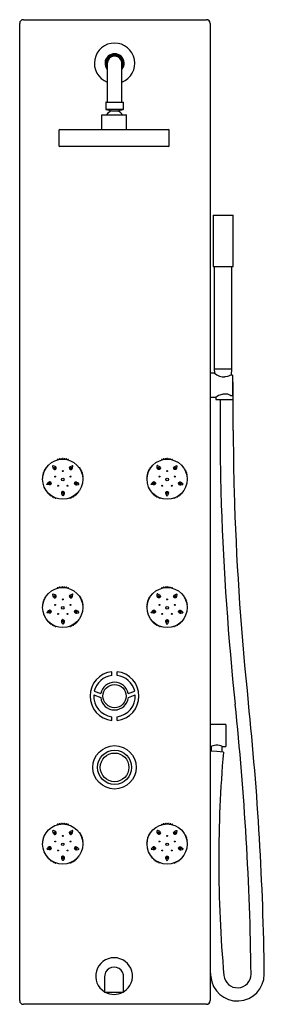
# Model space of a CAD drawing. Header units: millimetres. Extents: x -0.13 to 0.2, y 0 to 1.34.
import ezdxf

# ---------------------------------------------------------------- set-up
doc = ezdxf.new("R2010")
doc.units = ezdxf.units.MM
doc.header["$LTSCALE"] = 0.6
doc.layers.add('BLOCKS', color=3, linetype='Continuous')

msp = doc.modelspace()

# ---------------------------------------------------------------- linework, layer by layer
at = {"layer": 'BLOCKS'}
for p, q in [((-0.1245, 1.34), (0.1245, 1.34)), ((-0.1295, 0.005), (-0.1295, 1.335)), ((0.1295, 1.335), (0.1295, 0.005)), ((-0.0105, 1.2807), (-0.0105, 1.2277)), ((0.0095, 1.2277), (0.0095, 1.2807)), ((-0.0125, 1.2272), (-0.0125, 1.2181)), ((-0.012, 1.2277), (-0.0005, 1.2277)), ((-0.0005, 1.2277), (0.011, 1.2277)), ((0.0115, 1.2181), (0.0115, 1.2272)), ((-0.0181, 1.2099), (-0.0181, 1.1909)), ((-0.0176, 1.2104), (0.0154, 1.2104)), ((0.0111, 1.2176), (-0.0121, 1.2176)), ((-0.0121, 1.2176), (-0.0044, 1.2158)), ((-0.0044, 1.2158), (0.0034, 1.2158)), ((0.0034, 1.2158), (0.0111, 1.2176)), ((0.0159, 1.1909), (0.0159, 1.2099)), ((-0.0761, 1.1894), (-0.0761, 1.1684)), ((-0.0751, 1.1904), (0.0729, 1.1904)), ((0.0739, 1.1684), (0.0739, 1.1894)), ((-0.0011, 1.1674), (-0.0751, 1.1674)), ((0.0729, 1.1674), (-0.0011, 1.1674)), ((0.1336, 1.0739), (0.1336, 1.0039)), ((0.1336, 1.0739), (0.1606, 1.0739)), ((0.1606, 1.0039), (0.1606, 1.0739)), ((0.1336, 1.0039), (0.1606, 1.0039)), ((0.1351, 1.0039), (0.1351, 0.8649)), ((0.1591, 0.8649), (0.1591, 1.0039)), ((0.1354, 0.8588), (0.1295, 0.8588)), ((0.1351, 0.8649), (0.1471, 0.8649)), ((0.1351, 0.8649), (0.1354, 0.8588)), ((0.1471, 0.8649), (0.1591, 0.8649)), ((0.1586, 0.8563), (0.1591, 0.8649)), ((0.1576, 0.8563), (0.1576, 0.8563)), ((0.1598, 0.8563), (0.1576, 0.8563)), ((0.1598, 0.8563), (0.1576, 0.8563)), ((0.1598, 0.8563), (0.1598, 0.8563)), ((0.1599, 0.8562), (0.1599, 0.8288)), ((0.1599, 0.8466), (0.1609, 0.8466)), ((0.1609, 0.7807), (0.1609, 0.8466)), ((0.1295, 0.8262), (0.1371, 0.8262)), ((0.1371, 0.8262), (0.1372, 0.8229)), ((0.1372, 0.8229), (0.1471, 0.8229)), ((0.1429, 0.8229), (0.1429, 0.7807)), ((0.1471, 0.8229), (0.1515, 0.8229)), ((0.1515, 0.8229), (0.1609, 0.8229)), ((-0.0041, 0.4476), (-0.0041, 0.4526)), ((0.0029, 0.4476), (0.0029, 0.4526)), ((-0.0289, 0.4212), (-0.0193, 0.4175)), ((-0.0281, 0.4263), (-0.0191, 0.4228)), ((0.0181, 0.4228), (0.027, 0.4263)), ((0.0183, 0.4175), (0.0277, 0.4212)), ((-0.0041, 0.3864), (-0.0041, 0.3914)), ((0.0029, 0.3864), (0.0029, 0.3914)), ((0.1508, 0.3808), (0.1295, 0.3808)), ((0.1508, 0.3808), (0.151, 0.3806)), ((0.151, 0.3806), (0.151, 0.351)), ((0.1295, 0.3508), (0.131, 0.3508)), ((0.131, 0.3508), (0.131, 0.3445)), ((0.1459, 0.3508), (0.1508, 0.3508)), ((0.146, 0.3432), (0.146, 0.3508)), ((0.1508, 0.3508), (0.151, 0.351)), ((0.1385, 0.3439), (0.1296, 0.3447)), ((0.1475, 0.3431), (0.1385, 0.3439)), ((-0.0142, 0.0368), (-0.0142, 0.0164)), ((0.0118, 0.0164), (0.0118, 0.0368)), ((-0.0142, 0.0164), (0.0118, 0.0164)), ((0.1245, 0), (-0.1245, 0))]:
    msp.add_line(p, q, dxfattribs=at)
at = {"layer": 'BLOCKS', "flags": 128}
for points in [[(0.1576, 0.8563), (0.1561, 0.8556), (0.1546, 0.8549), (0.1529, 0.8544), (0.1501, 0.854), (0.1495, 0.854)], [(0.1598, 0.8563), (0.1599, 0.8563), (0.1599, 0.8563), (0.1599, 0.8563), (0.1599, 0.8563), (0.1599, 0.8563), (0.1599, 0.8563), (0.1599, 0.8562), (0.1599, 0.8562)], [(0.1448, 0.8299), (0.1475, 0.8308), (0.1503, 0.831), (0.1531, 0.8306), (0.1548, 0.83), (0.1563, 0.8293), (0.1576, 0.8287), (0.1598, 0.8287)], [(-0.0836, 0.7289), (-0.0841, 0.7301), (-0.0844, 0.7323), (-0.0843, 0.7329), (-0.0843, 0.733), (-0.0842, 0.7331), (-0.0842, 0.7331)], [(-0.0804, 0.7313), (-0.0814, 0.7321), (-0.0834, 0.733), (-0.084, 0.7331), (-0.0842, 0.7331), (-0.0842, 0.7331), (-0.0842, 0.7331)], [(-0.0826, 0.728), (-0.0832, 0.7283), (-0.0836, 0.7289)], [(-0.0826, 0.728), (-0.082, 0.7278), (-0.0812, 0.7279)], [(-0.0812, 0.7279), (-0.0811, 0.7279), (-0.0806, 0.7281), (-0.0803, 0.7284), (-0.0802, 0.7286)], [(-0.0802, 0.7286), (-0.0801, 0.7286), (-0.0799, 0.7293), (-0.0798, 0.7299), (-0.08, 0.7306), (-0.0804, 0.7313)], [(-0.0619, 0.73), (-0.0617, 0.7306), (-0.0613, 0.7313)], [(-0.0619, 0.73), (-0.0618, 0.7293), (-0.0616, 0.7286)], [(-0.0616, 0.7286), (-0.0615, 0.7285), (-0.0611, 0.7281), (-0.0607, 0.7279), (-0.0605, 0.7279)], [(-0.0613, 0.7313), (-0.0603, 0.7321), (-0.0583, 0.733), (-0.0577, 0.7331), (-0.0576, 0.7331), (-0.0575, 0.7331), (-0.0575, 0.7331)], [(-0.0605, 0.7279), (-0.0605, 0.7278), (-0.0597, 0.7278), (-0.0591, 0.728), (-0.0585, 0.7283), (-0.0581, 0.7289)], [(-0.0581, 0.7289), (-0.0576, 0.7301), (-0.0573, 0.7323), (-0.0574, 0.7329), (-0.0574, 0.733), (-0.0575, 0.7331), (-0.0575, 0.7331)], [(0.0581, 0.7289), (0.0576, 0.7301), (0.0573, 0.7323), (0.0574, 0.7329), (0.0574, 0.733), (0.0575, 0.7331), (0.0575, 0.7331)], [(0.0613, 0.7313), (0.0603, 0.7321), (0.0583, 0.733), (0.0577, 0.7331), (0.0576, 0.7331), (0.0575, 0.7331), (0.0575, 0.7331)], [(0.0605, 0.7279), (0.0605, 0.7278), (0.0597, 0.7278), (0.0591, 0.728), (0.0585, 0.7283), (0.0581, 0.7289)], [(0.0616, 0.7286), (0.0615, 0.7285), (0.0611, 0.7281), (0.0607, 0.7279), (0.0605, 0.7279)], [(0.0619, 0.73), (0.0617, 0.7306), (0.0613, 0.7313)], [(0.0619, 0.73), (0.0618, 0.7293), (0.0616, 0.7286)], [(0.0802, 0.7286), (0.0801, 0.7286), (0.0799, 0.7293), (0.0798, 0.7299), (0.08, 0.7306), (0.0804, 0.7313)], [(0.0812, 0.7279), (0.0811, 0.7279), (0.0806, 0.7281), (0.0803, 0.7284), (0.0802, 0.7286)], [(0.0804, 0.7313), (0.0814, 0.7321), (0.0834, 0.733), (0.084, 0.7331), (0.0842, 0.7331), (0.0842, 0.7331), (0.0842, 0.7331)], [(0.0826, 0.728), (0.082, 0.7278), (0.0812, 0.7279)], [(0.0826, 0.728), (0.0832, 0.7283), (0.0836, 0.7289)], [(0.0836, 0.7289), (0.0841, 0.7301), (0.0844, 0.7323), (0.0843, 0.7329), (0.0843, 0.733), (0.0842, 0.7331), (0.0842, 0.7331)], [(-0.0895, 0.7107), (-0.0906, 0.71), (-0.0922, 0.7084), (-0.0924, 0.7079), (-0.0925, 0.7078), (-0.0925, 0.7077), (-0.0925, 0.7077)], [(-0.0869, 0.7101), (-0.087, 0.7102), (-0.0876, 0.7107), (-0.0881, 0.7109), (-0.0888, 0.7109), (-0.0895, 0.7107)], [(-0.0535, 0.7109), (-0.0542, 0.7107), (-0.0547, 0.7102)], [(-0.0535, 0.7109), (-0.0529, 0.7109), (-0.0522, 0.7107)], [(-0.0522, 0.7107), (-0.0511, 0.71), (-0.0496, 0.7084), (-0.0493, 0.7079), (-0.0492, 0.7078), (-0.0492, 0.7077), (-0.0492, 0.7077)], [(0.0522, 0.7107), (0.0511, 0.71), (0.0496, 0.7084), (0.0493, 0.7079), (0.0492, 0.7078), (0.0492, 0.7077), (0.0492, 0.7077)], [(0.0535, 0.7109), (0.0529, 0.7109), (0.0522, 0.7107)], [(0.0535, 0.7109), (0.0542, 0.7107), (0.0547, 0.7102)], [(0.0869, 0.7101), (0.087, 0.7102), (0.0876, 0.7107), (0.0881, 0.7109), (0.0888, 0.7109), (0.0895, 0.7107)], [(0.0895, 0.7107), (0.0906, 0.71), (0.0922, 0.7084), (0.0924, 0.7079), (0.0925, 0.7078), (0.0925, 0.7077), (0.0925, 0.7077)], [(-0.0883, 0.707), (-0.0896, 0.7069), (-0.0918, 0.7073), (-0.0923, 0.7075), (-0.0924, 0.7076), (-0.0925, 0.7077), (-0.0925, 0.7077)], [(-0.0871, 0.7076), (-0.0876, 0.7072), (-0.0883, 0.707)], [(-0.0871, 0.7076), (-0.0868, 0.7082), (-0.0866, 0.7089)], [(-0.0866, 0.7089), (-0.0866, 0.7091), (-0.0866, 0.7096), (-0.0868, 0.71), (-0.0869, 0.7101)], [(-0.0715, 0.698), (-0.0715, 0.698), (-0.0722, 0.6976), (-0.0725, 0.6971), (-0.0728, 0.6964), (-0.0728, 0.6957)], [(-0.0702, 0.698), (-0.0704, 0.698), (-0.0708, 0.6981), (-0.0713, 0.6981), (-0.0715, 0.698)], [(-0.0691, 0.6971), (-0.0696, 0.6976), (-0.0702, 0.698)], [(-0.0691, 0.6971), (-0.0689, 0.6964), (-0.0689, 0.6957)], [(-0.0547, 0.7102), (-0.0549, 0.71), (-0.0551, 0.7096), (-0.0552, 0.7092), (-0.0552, 0.709)], [(-0.0552, 0.709), (-0.0552, 0.7089), (-0.055, 0.7082), (-0.0546, 0.7077), (-0.0541, 0.7072), (-0.0534, 0.707)], [(-0.0534, 0.707), (-0.0521, 0.7069), (-0.0499, 0.7073), (-0.0494, 0.7075), (-0.0493, 0.7076), (-0.0492, 0.7077), (-0.0492, 0.7077)], [(0.0534, 0.707), (0.0521, 0.7069), (0.0499, 0.7073), (0.0494, 0.7075), (0.0493, 0.7076), (0.0492, 0.7077), (0.0492, 0.7077)], [(0.0552, 0.709), (0.0552, 0.7089), (0.055, 0.7082), (0.0546, 0.7077), (0.0541, 0.7072), (0.0534, 0.707)], [(0.0547, 0.7102), (0.0549, 0.71), (0.0551, 0.7096), (0.0552, 0.7092), (0.0552, 0.709)], [(0.0691, 0.6971), (0.0689, 0.6964), (0.0689, 0.6957)], [(0.0691, 0.6971), (0.0696, 0.6976), (0.0702, 0.698)], [(0.0702, 0.698), (0.0704, 0.698), (0.0708, 0.6981), (0.0713, 0.6981), (0.0715, 0.698)], [(0.0715, 0.698), (0.0715, 0.698), (0.0722, 0.6976), (0.0725, 0.6971), (0.0728, 0.6964), (0.0728, 0.6957)], [(0.0866, 0.7089), (0.0866, 0.7091), (0.0866, 0.7096), (0.0868, 0.71), (0.0869, 0.7101)], [(0.0871, 0.7076), (0.0868, 0.7082), (0.0866, 0.7089)], [(0.0871, 0.7076), (0.0876, 0.7072), (0.0883, 0.707)], [(0.0883, 0.707), (0.0896, 0.7069), (0.0918, 0.7073), (0.0923, 0.7075), (0.0924, 0.7076), (0.0925, 0.7077), (0.0925, 0.7077)], [(-0.0728, 0.6957), (-0.0725, 0.6945), (-0.0714, 0.6925), (-0.071, 0.6921), (-0.0709, 0.692), (-0.0709, 0.692), (-0.0709, 0.692)], [(-0.0689, 0.6957), (-0.0692, 0.6945), (-0.0703, 0.6925), (-0.0707, 0.6921), (-0.0708, 0.692), (-0.0708, 0.692), (-0.0709, 0.692)], [(0.0689, 0.6957), (0.0692, 0.6945), (0.0703, 0.6925), (0.0707, 0.6921), (0.0708, 0.692), (0.0708, 0.692), (0.0709, 0.692)], [(0.0728, 0.6957), (0.0725, 0.6945), (0.0714, 0.6925), (0.071, 0.6921), (0.0709, 0.692), (0.0709, 0.692), (0.0709, 0.692)], [(-0.0836, 0.5543), (-0.0841, 0.5555), (-0.0844, 0.5577), (-0.0843, 0.5583), (-0.0843, 0.5584), (-0.0842, 0.5585), (-0.0842, 0.5585)], [(-0.0804, 0.5566), (-0.0814, 0.5574), (-0.0834, 0.5584), (-0.084, 0.5585), (-0.0842, 0.5585), (-0.0842, 0.5585), (-0.0842, 0.5585)], [(-0.0826, 0.5534), (-0.0832, 0.5537), (-0.0836, 0.5543)], [(-0.0826, 0.5534), (-0.082, 0.5532), (-0.0812, 0.5533)], [(-0.0812, 0.5533), (-0.0811, 0.5533), (-0.0806, 0.5535), (-0.0803, 0.5538), (-0.0802, 0.554)], [(-0.0802, 0.554), (-0.0801, 0.554), (-0.0799, 0.5547), (-0.0798, 0.5553), (-0.08, 0.556), (-0.0804, 0.5566)], [(-0.0619, 0.5554), (-0.0617, 0.556), (-0.0613, 0.5566)], [(-0.0619, 0.5554), (-0.0618, 0.5547), (-0.0616, 0.554)], [(-0.0616, 0.554), (-0.0615, 0.5539), (-0.0611, 0.5535), (-0.0607, 0.5533), (-0.0605, 0.5533)], [(-0.0613, 0.5566), (-0.0603, 0.5574), (-0.0583, 0.5584), (-0.0577, 0.5585), (-0.0576, 0.5585), (-0.0575, 0.5585), (-0.0575, 0.5585)], [(-0.0605, 0.5533), (-0.0605, 0.5532), (-0.0597, 0.5532), (-0.0591, 0.5534), (-0.0585, 0.5537), (-0.0581, 0.5543)], [(-0.0581, 0.5543), (-0.0576, 0.5555), (-0.0573, 0.5577), (-0.0574, 0.5583), (-0.0574, 0.5584), (-0.0575, 0.5585), (-0.0575, 0.5585)], [(0.0581, 0.5543), (0.0576, 0.5555), (0.0573, 0.5577), (0.0574, 0.5583), (0.0574, 0.5584), (0.0575, 0.5585), (0.0575, 0.5585)], [(0.0613, 0.5566), (0.0603, 0.5574), (0.0583, 0.5584), (0.0577, 0.5585), (0.0576, 0.5585), (0.0575, 0.5585), (0.0575, 0.5585)], [(0.0605, 0.5533), (0.0605, 0.5532), (0.0597, 0.5532), (0.0591, 0.5534), (0.0585, 0.5537), (0.0581, 0.5543)], [(0.0616, 0.554), (0.0615, 0.5539), (0.0611, 0.5535), (0.0607, 0.5533), (0.0605, 0.5533)], [(0.0619, 0.5554), (0.0617, 0.556), (0.0613, 0.5566)], [(0.0619, 0.5554), (0.0618, 0.5547), (0.0616, 0.554)], [(0.0802, 0.554), (0.0801, 0.554), (0.0799, 0.5547), (0.0798, 0.5553), (0.08, 0.556), (0.0804, 0.5566)], [(0.0812, 0.5533), (0.0811, 0.5533), (0.0806, 0.5535), (0.0803, 0.5538), (0.0802, 0.554)], [(0.0804, 0.5566), (0.0814, 0.5574), (0.0834, 0.5584), (0.084, 0.5585), (0.0842, 0.5585), (0.0842, 0.5585), (0.0842, 0.5585)], [(0.0826, 0.5534), (0.082, 0.5532), (0.0812, 0.5533)], [(0.0826, 0.5534), (0.0832, 0.5537), (0.0836, 0.5543)], [(0.0836, 0.5543), (0.0841, 0.5555), (0.0844, 0.5577), (0.0843, 0.5583), (0.0843, 0.5584), (0.0842, 0.5585), (0.0842, 0.5585)], [(-0.0895, 0.5361), (-0.0906, 0.5354), (-0.0922, 0.5338), (-0.0924, 0.5333), (-0.0925, 0.5332), (-0.0925, 0.5331), (-0.0925, 0.5331)], [(-0.0869, 0.5355), (-0.087, 0.5356), (-0.0876, 0.536), (-0.0881, 0.5363), (-0.0888, 0.5363), (-0.0895, 0.5361)], [(-0.0535, 0.5363), (-0.0542, 0.536), (-0.0547, 0.5356)], [(-0.0535, 0.5363), (-0.0529, 0.5363), (-0.0522, 0.5361)], [(-0.0522, 0.5361), (-0.0511, 0.5354), (-0.0496, 0.5338), (-0.0493, 0.5333), (-0.0492, 0.5332), (-0.0492, 0.5331), (-0.0492, 0.5331)], [(0.0522, 0.5361), (0.0511, 0.5354), (0.0496, 0.5338), (0.0493, 0.5333), (0.0492, 0.5332), (0.0492, 0.5331), (0.0492, 0.5331)], [(0.0535, 0.5363), (0.0529, 0.5363), (0.0522, 0.5361)], [(0.0535, 0.5363), (0.0542, 0.536), (0.0547, 0.5356)], [(0.0869, 0.5355), (0.087, 0.5356), (0.0876, 0.536), (0.0881, 0.5363), (0.0888, 0.5363), (0.0895, 0.5361)], [(0.0895, 0.5361), (0.0906, 0.5354), (0.0922, 0.5338), (0.0924, 0.5333), (0.0925, 0.5332), (0.0925, 0.5331), (0.0925, 0.5331)], [(-0.0883, 0.5323), (-0.0896, 0.5323), (-0.0918, 0.5327), (-0.0923, 0.5329), (-0.0924, 0.533), (-0.0925, 0.5331), (-0.0925, 0.5331)], [(-0.0871, 0.533), (-0.0876, 0.5326), (-0.0883, 0.5323)], [(-0.0871, 0.533), (-0.0868, 0.5336), (-0.0866, 0.5343)], [(-0.0866, 0.5343), (-0.0866, 0.5345), (-0.0866, 0.535), (-0.0868, 0.5354), (-0.0869, 0.5355)], [(-0.0715, 0.5234), (-0.0715, 0.5234), (-0.0722, 0.523), (-0.0725, 0.5225), (-0.0728, 0.5218), (-0.0728, 0.5211)], [(-0.0702, 0.5234), (-0.0704, 0.5234), (-0.0708, 0.5235), (-0.0713, 0.5235), (-0.0715, 0.5234)], [(-0.0691, 0.5225), (-0.0696, 0.523), (-0.0702, 0.5234)], [(-0.0547, 0.5356), (-0.0549, 0.5354), (-0.0551, 0.535), (-0.0552, 0.5346), (-0.0552, 0.5344)], [(-0.0552, 0.5344), (-0.0552, 0.5343), (-0.055, 0.5336), (-0.0546, 0.5331), (-0.0541, 0.5326), (-0.0534, 0.5323)], [(-0.0534, 0.5323), (-0.0521, 0.5323), (-0.0499, 0.5327), (-0.0494, 0.5329), (-0.0493, 0.533), (-0.0492, 0.5331), (-0.0492, 0.5331)], [(0.0534, 0.5323), (0.0521, 0.5323), (0.0499, 0.5327), (0.0494, 0.5329), (0.0493, 0.533), (0.0492, 0.5331), (0.0492, 0.5331)], [(0.0552, 0.5344), (0.0552, 0.5343), (0.055, 0.5336), (0.0546, 0.5331), (0.0541, 0.5326), (0.0534, 0.5323)], [(0.0547, 0.5356), (0.0549, 0.5354), (0.0551, 0.535), (0.0552, 0.5346), (0.0552, 0.5344)], [(0.0691, 0.5225), (0.0696, 0.523), (0.0702, 0.5234)], [(0.0702, 0.5234), (0.0704, 0.5234), (0.0708, 0.5235), (0.0713, 0.5235), (0.0715, 0.5234)], [(0.0715, 0.5234), (0.0715, 0.5234), (0.0722, 0.523), (0.0725, 0.5225), (0.0728, 0.5218), (0.0728, 0.5211)], [(0.0866, 0.5343), (0.0866, 0.5345), (0.0866, 0.535), (0.0868, 0.5354), (0.0869, 0.5355)], [(0.0871, 0.533), (0.0868, 0.5336), (0.0866, 0.5343)], [(0.0871, 0.533), (0.0876, 0.5326), (0.0883, 0.5323)], [(0.0883, 0.5323), (0.0896, 0.5323), (0.0918, 0.5327), (0.0923, 0.5329), (0.0924, 0.533), (0.0925, 0.5331), (0.0925, 0.5331)], [(-0.0728, 0.5211), (-0.0725, 0.5199), (-0.0714, 0.5179), (-0.071, 0.5175), (-0.0709, 0.5174), (-0.0709, 0.5174), (-0.0709, 0.5174)], [(-0.0689, 0.5211), (-0.0692, 0.5199), (-0.0703, 0.5179), (-0.0707, 0.5175), (-0.0708, 0.5174), (-0.0708, 0.5174), (-0.0709, 0.5174)], [(-0.0691, 0.5225), (-0.0689, 0.5218), (-0.0689, 0.5211)], [(0.0691, 0.5225), (0.0689, 0.5218), (0.0689, 0.5211)], [(0.0689, 0.5211), (0.0692, 0.5199), (0.0703, 0.5179), (0.0707, 0.5175), (0.0708, 0.5174), (0.0708, 0.5174), (0.0709, 0.5174)], [(0.0728, 0.5211), (0.0725, 0.5199), (0.0714, 0.5179), (0.071, 0.5175), (0.0709, 0.5174), (0.0709, 0.5174), (0.0709, 0.5174)], [(0.1459, 0.3508), (0.146, 0.3508), (0.1454, 0.3511), (0.1442, 0.3516), (0.1423, 0.3522), (0.1398, 0.3527), (0.1374, 0.3527), (0.1353, 0.3524), (0.1334, 0.3518), (0.1319, 0.3512), (0.1311, 0.3508), (0.131, 0.3508)], [(-0.0836, 0.2324), (-0.0841, 0.2336), (-0.0844, 0.2358), (-0.0843, 0.2364), (-0.0843, 0.2365), (-0.0842, 0.2365), (-0.0842, 0.2366)], [(-0.0804, 0.2347), (-0.0814, 0.2355), (-0.0834, 0.2365), (-0.084, 0.2366), (-0.0842, 0.2366), (-0.0842, 0.2366), (-0.0842, 0.2366)], [(-0.0826, 0.2314), (-0.0832, 0.2318), (-0.0836, 0.2324)], [(-0.0826, 0.2314), (-0.082, 0.2313), (-0.0812, 0.2313)], [(-0.0812, 0.2313), (-0.0811, 0.2314), (-0.0806, 0.2316), (-0.0803, 0.2319), (-0.0802, 0.232)], [(-0.0802, 0.232), (-0.0801, 0.2321), (-0.0799, 0.2328), (-0.0798, 0.2334), (-0.08, 0.2341), (-0.0804, 0.2347)], [(-0.0619, 0.2335), (-0.0617, 0.2341), (-0.0613, 0.2347)], [(-0.0619, 0.2335), (-0.0618, 0.2328), (-0.0616, 0.2321)], [(-0.0616, 0.2321), (-0.0615, 0.2319), (-0.0611, 0.2316), (-0.0607, 0.2314), (-0.0605, 0.2313)], [(-0.0613, 0.2347), (-0.0603, 0.2355), (-0.0583, 0.2365), (-0.0577, 0.2366), (-0.0576, 0.2366), (-0.0575, 0.2366), (-0.0575, 0.2366)], [(-0.0605, 0.2313), (-0.0605, 0.2313), (-0.0597, 0.2313), (-0.0591, 0.2314), (-0.0585, 0.2318), (-0.0581, 0.2324)], [(-0.0581, 0.2324), (-0.0576, 0.2336), (-0.0573, 0.2358), (-0.0574, 0.2364), (-0.0574, 0.2365), (-0.0575, 0.2365), (-0.0575, 0.2366)], [(0.0581, 0.2324), (0.0576, 0.2336), (0.0573, 0.2358), (0.0574, 0.2364), (0.0574, 0.2365), (0.0575, 0.2365), (0.0575, 0.2366)], [(0.0613, 0.2347), (0.0603, 0.2355), (0.0583, 0.2365), (0.0577, 0.2366), (0.0576, 0.2366), (0.0575, 0.2366), (0.0575, 0.2366)], [(0.0605, 0.2313), (0.0605, 0.2313), (0.0597, 0.2313), (0.0591, 0.2314), (0.0585, 0.2318), (0.0581, 0.2324)], [(0.0616, 0.2321), (0.0615, 0.2319), (0.0611, 0.2316), (0.0607, 0.2314), (0.0605, 0.2313)], [(0.0619, 0.2335), (0.0617, 0.2341), (0.0613, 0.2347)], [(0.0619, 0.2335), (0.0618, 0.2328), (0.0616, 0.2321)], [(0.0802, 0.232), (0.0801, 0.2321), (0.0799, 0.2328), (0.0798, 0.2334), (0.08, 0.2341), (0.0804, 0.2347)], [(0.0812, 0.2313), (0.0811, 0.2314), (0.0806, 0.2316), (0.0803, 0.2319), (0.0802, 0.232)], [(0.0804, 0.2347), (0.0814, 0.2355), (0.0834, 0.2365), (0.084, 0.2366), (0.0842, 0.2366), (0.0842, 0.2366), (0.0842, 0.2366)], [(0.0826, 0.2314), (0.082, 0.2313), (0.0812, 0.2313)], [(0.0826, 0.2314), (0.0832, 0.2318), (0.0836, 0.2324)], [(0.0836, 0.2324), (0.0841, 0.2336), (0.0844, 0.2358), (0.0843, 0.2364), (0.0843, 0.2365), (0.0842, 0.2365), (0.0842, 0.2366)], [(-0.0895, 0.2142), (-0.0906, 0.2135), (-0.0922, 0.2119), (-0.0924, 0.2113), (-0.0925, 0.2112), (-0.0925, 0.2112), (-0.0925, 0.2111)], [(-0.0883, 0.2104), (-0.0896, 0.2103), (-0.0918, 0.2108), (-0.0923, 0.211), (-0.0924, 0.2111), (-0.0925, 0.2111), (-0.0925, 0.2111)], [(-0.0869, 0.2136), (-0.087, 0.2136), (-0.0876, 0.2141), (-0.0881, 0.2143), (-0.0888, 0.2144), (-0.0895, 0.2142)], [(-0.0871, 0.2111), (-0.0876, 0.2107), (-0.0883, 0.2104)], [(-0.0871, 0.2111), (-0.0868, 0.2116), (-0.0866, 0.2124)], [(-0.0866, 0.2124), (-0.0866, 0.2125), (-0.0866, 0.213), (-0.0868, 0.2134), (-0.0869, 0.2136)], [(-0.0715, 0.2015), (-0.0715, 0.2014), (-0.0722, 0.201), (-0.0725, 0.2006), (-0.0728, 0.1999), (-0.0728, 0.1992)], [(-0.0702, 0.2014), (-0.0704, 0.2015), (-0.0708, 0.2016), (-0.0713, 0.2015), (-0.0715, 0.2015)], [(-0.0691, 0.2005), (-0.0696, 0.201), (-0.0702, 0.2014)], [(-0.0547, 0.2136), (-0.0549, 0.2135), (-0.0551, 0.2131), (-0.0552, 0.2126), (-0.0552, 0.2124)], [(-0.0552, 0.2124), (-0.0552, 0.2124), (-0.055, 0.2116), (-0.0546, 0.2111), (-0.0541, 0.2107), (-0.0534, 0.2104)], [(-0.0535, 0.2143), (-0.0542, 0.2141), (-0.0547, 0.2136)], [(-0.0535, 0.2143), (-0.0529, 0.2144), (-0.0522, 0.2142)], [(-0.0534, 0.2104), (-0.0521, 0.2103), (-0.0499, 0.2108), (-0.0494, 0.211), (-0.0493, 0.2111), (-0.0492, 0.2111), (-0.0492, 0.2111)], [(-0.0522, 0.2142), (-0.0511, 0.2135), (-0.0496, 0.2119), (-0.0493, 0.2113), (-0.0492, 0.2112), (-0.0492, 0.2112), (-0.0492, 0.2111)], [(0.0522, 0.2142), (0.0511, 0.2135), (0.0496, 0.2119), (0.0493, 0.2113), (0.0492, 0.2112), (0.0492, 0.2112), (0.0492, 0.2111)], [(0.0534, 0.2104), (0.0521, 0.2103), (0.0499, 0.2108), (0.0494, 0.211), (0.0493, 0.2111), (0.0492, 0.2111), (0.0492, 0.2111)], [(0.0535, 0.2143), (0.0529, 0.2144), (0.0522, 0.2142)], [(0.0552, 0.2124), (0.0552, 0.2124), (0.055, 0.2116), (0.0546, 0.2111), (0.0541, 0.2107), (0.0534, 0.2104)], [(0.0535, 0.2143), (0.0542, 0.2141), (0.0547, 0.2136)], [(0.0547, 0.2136), (0.0549, 0.2135), (0.0551, 0.2131), (0.0552, 0.2126), (0.0552, 0.2124)], [(0.0691, 0.2005), (0.0696, 0.201), (0.0702, 0.2014)], [(0.0702, 0.2014), (0.0704, 0.2015), (0.0708, 0.2016), (0.0713, 0.2015), (0.0715, 0.2015)], [(0.0715, 0.2015), (0.0715, 0.2014), (0.0722, 0.201), (0.0725, 0.2006), (0.0728, 0.1999), (0.0728, 0.1992)], [(0.0866, 0.2124), (0.0866, 0.2125), (0.0866, 0.213), (0.0868, 0.2134), (0.0869, 0.2136)], [(0.0871, 0.2111), (0.0868, 0.2116), (0.0866, 0.2124)], [(0.0869, 0.2136), (0.087, 0.2136), (0.0876, 0.2141), (0.0881, 0.2143), (0.0888, 0.2144), (0.0895, 0.2142)], [(0.0871, 0.2111), (0.0876, 0.2107), (0.0883, 0.2104)], [(0.0883, 0.2104), (0.0896, 0.2103), (0.0918, 0.2108), (0.0923, 0.211), (0.0924, 0.2111), (0.0925, 0.2111), (0.0925, 0.2111)], [(0.0895, 0.2142), (0.0906, 0.2135), (0.0922, 0.2119), (0.0924, 0.2113), (0.0925, 0.2112), (0.0925, 0.2112), (0.0925, 0.2111)], [(-0.0728, 0.1992), (-0.0725, 0.1979), (-0.0714, 0.196), (-0.071, 0.1955), (-0.0709, 0.1955), (-0.0709, 0.1954), (-0.0709, 0.1954)], [(-0.0689, 0.1992), (-0.0692, 0.1979), (-0.0703, 0.196), (-0.0707, 0.1955), (-0.0708, 0.1955), (-0.0708, 0.1954), (-0.0709, 0.1954)], [(-0.0691, 0.2005), (-0.0689, 0.1999), (-0.0689, 0.1992)], [(0.0691, 0.2005), (0.0689, 0.1999), (0.0689, 0.1992)], [(0.0689, 0.1992), (0.0692, 0.1979), (0.0703, 0.196), (0.0707, 0.1955), (0.0708, 0.1955), (0.0708, 0.1954), (0.0709, 0.1954)], [(0.0728, 0.1992), (0.0725, 0.1979), (0.0714, 0.196), (0.071, 0.1955), (0.0709, 0.1955), (0.0709, 0.1954), (0.0709, 0.1954)]]:
    msp.add_lwpolyline(points, dxfattribs=at)
at = {"layer": 'BLOCKS'}
for centre, radius in [((-0.071, 0.7146), 0.0273), ((0.071, 0.7146), 0.0273), ((-0.0817, 0.7296), 0.00148), ((-0.0816, 0.7295), 0.00105), ((-0.0816, 0.7295), 0.000497), ((-0.0709, 0.7257), 0.000647), ((-0.06, 0.7296), 0.00148), ((-0.0601, 0.7295), 0.00105), ((-0.0601, 0.7295), 0.000497), ((0.06, 0.7296), 0.00148), ((0.0601, 0.7295), 0.00105), ((0.0601, 0.7295), 0.000497), ((0.0709, 0.7257), 0.000647), ((0.0817, 0.7296), 0.00148), ((0.0816, 0.7295), 0.00105), ((0.0816, 0.7295), 0.000497), ((-0.0884, 0.709), 0.00148), ((-0.0813, 0.7181), 0.000647), ((-0.071, 0.7143), 0.00175), ((-0.0604, 0.7181), 0.000647), ((-0.0533, 0.709), 0.00148), ((0.0533, 0.709), 0.00148), ((0.0604, 0.7181), 0.000647), ((0.071, 0.7143), 0.00175), ((0.0813, 0.7181), 0.000647), ((0.0884, 0.709), 0.00148), ((-0.0882, 0.7091), 0.00105), ((-0.0882, 0.7091), 0.000497), ((-0.0773, 0.7058), 0.000647), ((-0.0708, 0.6963), 0.00148), ((-0.0709, 0.6965), 0.00105), ((-0.0709, 0.6965), 0.000497), ((-0.0644, 0.7058), 0.000647), ((-0.0535, 0.7091), 0.00105), ((-0.0535, 0.7091), 0.000497), ((0.0535, 0.7091), 0.00105), ((0.0535, 0.7091), 0.000497), ((0.0644, 0.7058), 0.000647), ((0.0708, 0.6963), 0.00148), ((0.0709, 0.6965), 0.00105), ((0.0709, 0.6965), 0.000497), ((0.0773, 0.7058), 0.000647), ((0.0882, 0.7091), 0.00105), ((0.0882, 0.7091), 0.000497), ((-0.071, 0.54), 0.0273), ((0.071, 0.54), 0.0273), ((-0.0817, 0.555), 0.00148), ((-0.0816, 0.5549), 0.00105), ((-0.0816, 0.5549), 0.000497), ((-0.0709, 0.5511), 0.000647), ((-0.06, 0.555), 0.00148), ((-0.0601, 0.5549), 0.00105), ((-0.0601, 0.5549), 0.000497), ((0.06, 0.555), 0.00148), ((0.0601, 0.5549), 0.00105), ((0.0601, 0.5549), 0.000497), ((0.0709, 0.5511), 0.000647), ((0.0817, 0.555), 0.00148), ((0.0816, 0.5549), 0.00105), ((0.0816, 0.5549), 0.000497), ((-0.0813, 0.5435), 0.000647), ((-0.071, 0.5396), 0.00175), ((-0.0604, 0.5435), 0.000647), ((0.0604, 0.5435), 0.000647), ((0.071, 0.5396), 0.00175), ((0.0813, 0.5435), 0.000647), ((-0.0884, 0.5344), 0.00148), ((-0.0882, 0.5345), 0.00105), ((-0.0882, 0.5345), 0.000497), ((-0.0773, 0.5312), 0.000647), ((-0.0708, 0.5217), 0.00148), ((-0.0709, 0.5219), 0.00105), ((-0.0644, 0.5312), 0.000647), ((-0.0533, 0.5344), 0.00148), ((-0.0535, 0.5344), 0.00105), ((-0.0535, 0.5345), 0.000497), ((0.0533, 0.5344), 0.00148), ((0.0535, 0.5344), 0.00105), ((0.0535, 0.5345), 0.000497), ((0.0644, 0.5312), 0.000647), ((0.0708, 0.5217), 0.00148), ((0.0709, 0.5219), 0.00105), ((0.0773, 0.5312), 0.000647), ((0.0884, 0.5344), 0.00148), ((0.0882, 0.5345), 0.00105), ((0.0882, 0.5345), 0.000497), ((-0.0709, 0.5219), 0.000497), ((0.0709, 0.5219), 0.000497), ((-0.0005, 0.4195), 0.0158), ((-0.0005, 0.3225), 0.0295), ((-0.0005, 0.3225), 0.0232), ((-0.0005, 0.3225), 0.0195), ((-0.071, 0.2181), 0.0273), ((0.071, 0.2181), 0.0273), ((-0.0817, 0.2331), 0.00148), ((-0.0816, 0.2329), 0.00105), ((-0.0816, 0.2329), 0.000497), ((-0.0709, 0.2292), 0.000647), ((-0.06, 0.2331), 0.00148), ((-0.0601, 0.2329), 0.00105), ((-0.0601, 0.2329), 0.000497), ((0.06, 0.2331), 0.00148), ((0.0601, 0.2329), 0.00105), ((0.0601, 0.2329), 0.000497), ((0.0709, 0.2292), 0.000647), ((0.0817, 0.2331), 0.00148), ((0.0816, 0.2329), 0.00105), ((0.0816, 0.2329), 0.000497), ((-0.0813, 0.2216), 0.000647), ((-0.071, 0.2177), 0.00175), ((-0.0604, 0.2216), 0.000647), ((0.0604, 0.2216), 0.000647), ((0.071, 0.2177), 0.00175), ((0.0813, 0.2216), 0.000647), ((-0.0884, 0.2124), 0.00148), ((-0.0882, 0.2125), 0.00105), ((-0.0882, 0.2125), 0.000497), ((-0.0773, 0.2093), 0.000647), ((-0.0708, 0.1997), 0.00148), ((-0.0644, 0.2093), 0.000647), ((-0.0533, 0.2125), 0.00148), ((-0.0535, 0.2125), 0.00105), ((-0.0535, 0.2125), 0.000497), ((0.0533, 0.2125), 0.00148), ((0.0535, 0.2125), 0.00105), ((0.0535, 0.2125), 0.000497), ((0.0644, 0.2093), 0.000647), ((0.0708, 0.1997), 0.00148), ((0.0773, 0.2093), 0.000647), ((0.0884, 0.2124), 0.00148), ((0.0882, 0.2125), 0.00105), ((0.0882, 0.2125), 0.000497), ((-0.0709, 0.1999), 0.00105), ((-0.0709, 0.1999), 0.000497), ((0.0709, 0.1999), 0.00105), ((0.0709, 0.1999), 0.000497)]:
    msp.add_circle(centre, radius, dxfattribs=at)
for centre, radius, start, end in [((-0.1245, 1.335), 0.005, 90, 180), ((0.1245, 1.335), 0.005, 0, 90), ((-0.0005, 1.2807), 0.0275, 291.3237, 248.6763), ((-0.0005, 1.2807), 0.013, 320.2849, 219.7151), ((-0.0005, 1.2807), 0.012, 326.4427, 213.5573), ((-0.0005, 1.2807), 0.0105, 342.2472, 197.7528), ((-0.0005, 1.2802), 0.01, 357.0724, 182.9276), ((-0.012, 1.2272), 0.0005, 90, 180), ((0.011, 1.2272), 0.0005, 0, 90), ((-0.0176, 1.2099), 0.0005, 90, 180), ((-0.012, 1.2181), 0.0005, 180, 256.884), ((-0.0005, 1.2034), 0.013, 107.5501, 147.4061), ((-0.0005, 1.2034), 0.013, 32.5939, 72.4499), ((0.011, 1.2181), 0.0005, 283.116, 0), ((0.0154, 1.2099), 0.0005, 0, 90), ((-0.0751, 1.1894), 0.001, 90, 180), ((-0.0186, 1.1909), 0.0005, 270, 0), ((0.0164, 1.1909), 0.0005, 180, 270), ((0.0729, 1.1894), 0.001, 0, 90), ((-0.0751, 1.1684), 0.001, 180, 270), ((0.0729, 1.1684), 0.001, 270, 0), ((0.1481, 0.8732), 0.0192, 228.5828, 274.2146), ((0.1598, 0.8562), 0.0001, 0, 90), ((0.1492, 0.8106), 0.0197, 102.9193, 127.8889), ((0.1598, 0.8288), 0.0001, 270, 0), ((3.1519, 0.7807), 3.009, 180, 181.9201), ((3.1519, 0.7807), 2.991, 180, 181.9201), ((-0.0779, 0.741), 0.000584, 18.5979, 190.8643), ((-0.0756, 0.7416), 0.000598, 3.984, 195.5136), ((-0.0732, 0.742), 0.000596, 348.1097, 201.4404), ((-0.0709, 0.7422), 0.000598, 332.5209, 207.072), ((-0.0685, 0.742), 0.0006, 337.4714, 192.1576), ((-0.0661, 0.7416), 0.000596, 340.451, 179.209), ((-0.0638, 0.741), 0.000591, 344.2288, 165.4671), ((0.0638, 0.741), 0.000591, 14.5329, 195.7712), ((0.0661, 0.7416), 0.000596, 0.791, 199.549), ((0.0685, 0.742), 0.0006, 347.8424, 202.5286), ((0.0709, 0.7422), 0.000598, 332.928, 207.4791), ((0.0732, 0.742), 0.000596, 338.5596, 191.8903), ((0.0756, 0.7416), 0.000598, 344.4864, 176.016), ((0.0779, 0.741), 0.000584, 349.1357, 161.4021), ((-0.097, 0.7232), 0.000598, 62.2613, 261.158), ((-0.0961, 0.7254), 0.0006, 66.0674, 247.3237), ((-0.095, 0.7275), 0.000596, 68.4263, 234.9329), ((-0.0937, 0.7295), 0.000591, 71.7997, 221.5344), ((-0.0817, 0.7296), 0.000497, 230.5307, 27.8499), ((-0.06, 0.7296), 0.000497, 158.5307, 315.8499), ((-0.048, 0.7295), 0.000584, 300.8711, 125.3082), ((-0.0467, 0.7275), 0.000598, 287.8293, 128.4027), ((-0.0456, 0.7254), 0.000596, 273.3175, 132.9784), ((-0.0447, 0.7232), 0.000598, 259.1984, 137.1462), ((0.0447, 0.7232), 0.000598, 42.8538, 280.8016), ((0.0456, 0.7254), 0.000596, 47.0216, 266.6825), ((0.0467, 0.7275), 0.000598, 51.5973, 252.1707), ((0.048, 0.7295), 0.000584, 54.6918, 239.1289), ((0.06, 0.7296), 0.000497, 224.1501, 21.4693), ((0.0817, 0.7296), 0.000497, 152.1501, 309.4693), ((0.0937, 0.7295), 0.000591, 318.4656, 108.2003), ((0.095, 0.7275), 0.000596, 305.0671, 111.5737), ((0.0961, 0.7254), 0.0006, 292.6763, 113.9326), ((0.097, 0.7232), 0.000598, 278.842, 117.7387), ((-0.098, 0.7161), 0.000584, 109.1042, 244.3812), ((-0.0979, 0.7185), 0.000598, 93.4749, 249.9792), ((-0.0976, 0.7209), 0.000596, 77.556, 255.8849), ((-0.0442, 0.7209), 0.0006, 265.8501, 120.5363), ((-0.0438, 0.7185), 0.000596, 270.3622, 106.0549), ((-0.0437, 0.7161), 0.000591, 275.6586, 90.7884), ((0.0437, 0.7161), 0.000591, 89.2116, 264.3414), ((0.0438, 0.7185), 0.000596, 73.9451, 269.6378), ((0.0442, 0.7209), 0.0006, 59.4637, 274.1499), ((0.0976, 0.7209), 0.000596, 284.1151, 102.444), ((0.0979, 0.7185), 0.000598, 290.0208, 86.5251), ((0.098, 0.7161), 0.000584, 295.6188, 70.8958), ((-0.092, 0.6976), 0.000591, 157.9465, 279.9195), ((-0.0884, 0.709), 0.000497, 302.5307, 99.8499), ((-0.0533, 0.709), 0.000497, 86.5307, 243.8499), ((-0.0497, 0.6976), 0.000584, 243.251, 39.4007), ((0.0497, 0.6976), 0.000584, 140.5993, 296.749), ((0.0533, 0.709), 0.000497, 296.1501, 93.4693), ((0.0884, 0.709), 0.000497, 80.1501, 237.4693), ((0.092, 0.6976), 0.000591, 260.0805, 22.0535), ((-0.0905, 0.6957), 0.000596, 152.6014, 295.3343), ((-0.0888, 0.694), 0.0006, 148.6938, 309.3138), ((-0.087, 0.6925), 0.000598, 143.6244, 324.4463), ((-0.085, 0.6912), 0.000596, 157.6468, 320.48), ((-0.0828, 0.6902), 0.000598, 172.3688, 315.8006), ((-0.0806, 0.6893), 0.000584, 186.9871, 311.2375), ((-0.0709, 0.6963), 0.000497, 14.5307, 171.8499), ((-0.0611, 0.6893), 0.000591, 221.6662, 0.8906), ((-0.0589, 0.6902), 0.000596, 215.5502, 17.0417), ((-0.0567, 0.6912), 0.0006, 210.684, 31.9403), ((-0.0547, 0.6925), 0.000598, 204.3758, 48.2674), ((-0.0529, 0.694), 0.000596, 217.2359, 45.419), ((-0.0512, 0.6957), 0.000598, 230.6624, 41.9867), ((0.0512, 0.6957), 0.000598, 138.0133, 309.3376), ((0.0529, 0.694), 0.000596, 134.581, 322.7641), ((0.0547, 0.6925), 0.000598, 131.7326, 335.6242), ((0.0567, 0.6912), 0.0006, 148.0597, 329.316), ((0.0589, 0.6902), 0.000596, 162.9583, 324.4498), ((0.0611, 0.6893), 0.000591, 179.1094, 318.3338), ((0.0709, 0.6963), 0.000497, 8.1501, 165.4693), ((0.0806, 0.6893), 0.000584, 228.7625, 353.0129), ((0.0828, 0.6902), 0.000598, 224.1994, 7.6312), ((0.085, 0.6912), 0.000596, 219.52, 22.3532), ((0.087, 0.6925), 0.000598, 215.5537, 36.3756), ((0.0888, 0.694), 0.0006, 230.6862, 31.3062), ((0.0905, 0.6957), 0.000596, 244.6657, 27.3986), ((3.9354, 0.8069), 3.7929, 181.9201, 186.0292), ((3.9354, 0.8069), 3.7749, 181.9201, 186.0292), ((-0.0779, 0.5664), 0.000584, 18.5979, 190.8643), ((-0.0756, 0.567), 0.000598, 3.984, 195.5136), ((-0.0732, 0.5674), 0.000596, 348.1097, 201.4404), ((-0.0709, 0.5676), 0.000598, 332.5209, 207.072), ((-0.0685, 0.5674), 0.0006, 337.4714, 192.1576), ((-0.0661, 0.567), 0.000596, 340.451, 179.209), ((-0.0638, 0.5664), 0.000591, 344.2288, 165.4671), ((0.0638, 0.5664), 0.000591, 14.5329, 195.7712), ((0.0661, 0.567), 0.000596, 0.791, 199.549), ((0.0685, 0.5674), 0.0006, 347.8424, 202.5286), ((0.0709, 0.5676), 0.000598, 332.928, 207.4791), ((0.0732, 0.5674), 0.000596, 338.5596, 191.8903), ((0.0756, 0.567), 0.000598, 344.4864, 176.016), ((0.0779, 0.5664), 0.000584, 349.1357, 161.4021), ((-0.0961, 0.5508), 0.0006, 66.0674, 247.3237), ((-0.095, 0.5529), 0.000596, 68.4263, 234.9329), ((-0.0937, 0.5549), 0.000591, 71.7997, 221.5344), ((-0.0817, 0.555), 0.000497, 230.5307, 27.8499), ((-0.06, 0.555), 0.000497, 158.5307, 315.8499), ((-0.048, 0.5549), 0.000584, 300.8711, 125.3082), ((-0.0467, 0.5529), 0.000598, 287.8293, 128.4027), ((-0.0456, 0.5508), 0.000596, 273.3175, 132.9784), ((0.0456, 0.5508), 0.000596, 47.0216, 266.6825), ((0.0467, 0.5529), 0.000598, 51.5973, 252.1707), ((0.048, 0.5549), 0.000584, 54.6918, 239.1289), ((0.06, 0.555), 0.000497, 224.1501, 21.4693), ((0.0817, 0.555), 0.000497, 152.1501, 309.4693), ((0.0937, 0.5549), 0.000591, 318.4656, 108.2003), ((0.095, 0.5529), 0.000596, 305.0671, 111.5737), ((0.0961, 0.5508), 0.0006, 292.6763, 113.9326), ((-0.098, 0.5415), 0.000584, 109.1042, 244.3812), ((-0.0979, 0.5439), 0.000598, 93.4749, 249.9792), ((-0.0976, 0.5463), 0.000596, 77.556, 255.8849), ((-0.097, 0.5486), 0.000598, 62.2613, 261.158), ((-0.0447, 0.5486), 0.000598, 259.1984, 137.1462), ((-0.0442, 0.5463), 0.0006, 265.8501, 120.5363), ((-0.0438, 0.5439), 0.000596, 270.3622, 106.0549), ((-0.0437, 0.5415), 0.000591, 275.6586, 90.7884), ((0.0437, 0.5415), 0.000591, 89.2116, 264.3414), ((0.0438, 0.5439), 0.000596, 73.9451, 269.6378), ((0.0442, 0.5463), 0.0006, 59.4637, 274.1499), ((0.0447, 0.5486), 0.000598, 42.8538, 280.8016), ((0.097, 0.5486), 0.000598, 278.842, 117.7387), ((0.0976, 0.5463), 0.000596, 284.1151, 102.444), ((0.0979, 0.5439), 0.000598, 290.0208, 86.5251), ((0.098, 0.5415), 0.000584, 295.6188, 70.8958), ((-0.092, 0.523), 0.000591, 157.9465, 279.9195), ((-0.0884, 0.5344), 0.000497, 302.5307, 99.8499), ((-0.0533, 0.5344), 0.000497, 86.5307, 243.8499), ((-0.0497, 0.523), 0.000584, 243.251, 39.4007), ((0.0497, 0.523), 0.000584, 140.5993, 296.749), ((0.0533, 0.5344), 0.000497, 296.1501, 93.4693), ((0.0884, 0.5344), 0.000497, 80.1501, 237.4693), ((0.092, 0.523), 0.000591, 260.0805, 22.0535), ((-0.0905, 0.5211), 0.000596, 152.6014, 295.3343), ((-0.0888, 0.5194), 0.0006, 148.6938, 309.3138), ((-0.087, 0.5179), 0.000598, 143.6244, 324.4463), ((-0.085, 0.5166), 0.000596, 157.6468, 320.48), ((-0.0828, 0.5156), 0.000598, 172.3688, 315.8006), ((-0.0806, 0.5147), 0.000584, 186.9871, 311.2375), ((-0.0709, 0.5217), 0.000497, 14.5307, 171.8499), ((-0.0611, 0.5147), 0.000591, 221.6662, 0.8906), ((-0.0589, 0.5156), 0.000596, 215.5502, 17.0417), ((-0.0567, 0.5166), 0.0006, 210.684, 31.9403), ((-0.0547, 0.5179), 0.000598, 204.3758, 48.2674), ((-0.0529, 0.5194), 0.000596, 217.2359, 45.419), ((-0.0512, 0.5211), 0.000598, 230.6624, 41.9867), ((0.0512, 0.5211), 0.000598, 138.0133, 309.3376), ((0.0529, 0.5194), 0.000596, 134.581, 322.7641), ((0.0547, 0.5179), 0.000598, 131.7326, 335.6242), ((0.0567, 0.5166), 0.0006, 148.0597, 329.316), ((0.0589, 0.5156), 0.000596, 162.9583, 324.4498), ((0.0611, 0.5147), 0.000591, 179.1094, 318.3338), ((0.0709, 0.5217), 0.000497, 8.1501, 165.4693), ((0.0806, 0.5147), 0.000584, 228.7625, 353.0129), ((0.0828, 0.5156), 0.000598, 224.1994, 7.6312), ((0.085, 0.5166), 0.000596, 219.52, 22.3532), ((0.087, 0.5179), 0.000598, 215.5537, 36.3756), ((0.0888, 0.5194), 0.0006, 230.6862, 31.3062), ((0.0905, 0.5211), 0.000596, 244.6657, 27.3986), ((-0.0006, 0.4195), 0.0333, 96.0327, 263.9673), ((-0.0006, 0.4195), 0.0283, 97.0975, 166.2288), ((-0.0006, 0.4195), 0.0333, 276.0058, 83.9942), ((-0.0006, 0.4195), 0.0283, 13.7712, 82.9342), ((-0.0005, 0.4195), 0.0189, 10.1552, 170.0444), ((-0.0006, 0.4195), 0.0283, 176.6105, 262.9025), ((-0.0005, 0.4195), 0.0189, 186.1674, 354.053), ((-0.0006, 0.4195), 0.0283, 277.0658, 3.3895), ((-3.7743, -0.0074), 3.9597, 0.7029, 6.0292), ((-3.7743, -0.0074), 3.9777, 0.7029, 6.0292), ((1.8547, 0.1948), 1.7316, 175.0368, 175.0658), ((1.8547, 0.1948), 1.7136, 175.0368, 180), ((-0.0779, 0.2445), 0.000584, 18.5979, 190.8643), ((-0.0756, 0.2451), 0.000598, 3.984, 195.5136), ((-0.0732, 0.2455), 0.000596, 348.1097, 201.4404), ((-0.0709, 0.2457), 0.000598, 332.5209, 207.072), ((-0.0685, 0.2455), 0.0006, 337.4714, 192.1576), ((-0.0661, 0.2451), 0.000596, 340.451, 179.209), ((-0.0638, 0.2444), 0.000591, 344.2288, 165.4671), ((0.0638, 0.2444), 0.000591, 14.5329, 195.7712), ((0.0661, 0.2451), 0.000596, 0.791, 199.549), ((0.0685, 0.2455), 0.0006, 347.8424, 202.5286), ((0.0709, 0.2457), 0.000598, 332.928, 207.4791), ((0.0732, 0.2455), 0.000596, 338.5596, 191.8903), ((0.0756, 0.2451), 0.000598, 344.4864, 176.016), ((0.0779, 0.2445), 0.000584, 349.1357, 161.4021), ((-0.0961, 0.2289), 0.0006, 66.0674, 247.3237), ((-0.095, 0.231), 0.000596, 68.4263, 234.9329), ((-0.0937, 0.233), 0.000591, 71.7997, 221.5344), ((-0.0817, 0.2331), 0.000497, 230.5307, 27.8499), ((-0.06, 0.2331), 0.000497, 158.5307, 315.8499), ((-0.048, 0.233), 0.000584, 300.8711, 125.3082), ((-0.0467, 0.231), 0.000598, 287.8293, 128.4027), ((-0.0456, 0.2289), 0.000596, 273.3175, 132.9784), ((0.0456, 0.2289), 0.000596, 47.0216, 266.6825), ((0.0467, 0.231), 0.000598, 51.5973, 252.1707), ((0.048, 0.233), 0.000584, 54.6918, 239.1289), ((0.06, 0.2331), 0.000497, 224.1501, 21.4693), ((0.0817, 0.2331), 0.000497, 152.1501, 309.4693), ((0.0937, 0.233), 0.000591, 318.4656, 108.2003), ((0.095, 0.231), 0.000596, 305.0671, 111.5737), ((0.0961, 0.2289), 0.0006, 292.6763, 113.9326), ((-0.098, 0.2196), 0.000584, 109.1042, 244.3812), ((-0.0979, 0.222), 0.000598, 93.4749, 249.9792), ((-0.0976, 0.2243), 0.000596, 77.556, 255.8849), ((-0.097, 0.2267), 0.000598, 62.2613, 261.158), ((-0.0447, 0.2267), 0.000598, 259.1984, 137.1462), ((-0.0442, 0.2243), 0.0006, 265.8501, 120.5363), ((-0.0438, 0.222), 0.000596, 270.3622, 106.0549), ((-0.0437, 0.2196), 0.000591, 275.6586, 90.7884), ((0.0437, 0.2196), 0.000591, 89.2116, 264.3414), ((0.0438, 0.222), 0.000596, 73.9451, 269.6378), ((0.0442, 0.2243), 0.0006, 59.4637, 274.1499), ((0.0447, 0.2267), 0.000598, 42.8538, 280.8016), ((0.097, 0.2267), 0.000598, 278.842, 117.7387), ((0.0976, 0.2243), 0.000596, 284.1151, 102.444), ((0.0979, 0.222), 0.000598, 290.0208, 86.5251), ((0.098, 0.2196), 0.000584, 295.6188, 70.8958), ((-0.092, 0.2011), 0.000591, 157.9465, 279.9195), ((-0.0884, 0.2125), 0.000497, 302.5307, 99.8499), ((-0.0533, 0.2125), 0.000497, 86.5307, 243.8499), ((-0.0497, 0.201), 0.000584, 243.251, 39.4007), ((0.0497, 0.201), 0.000584, 140.5993, 296.749), ((0.0533, 0.2125), 0.000497, 296.1501, 93.4693), ((0.0884, 0.2125), 0.000497, 80.1501, 237.4693), ((0.092, 0.2011), 0.000591, 260.0805, 22.0535), ((-0.0905, 0.1992), 0.000596, 152.6014, 295.3343), ((-0.0888, 0.1975), 0.0006, 148.6938, 309.3138), ((-0.087, 0.1959), 0.000598, 143.6244, 324.4463), ((-0.085, 0.1947), 0.000596, 157.6468, 320.48), ((-0.0828, 0.1936), 0.000598, 172.3688, 315.8006), ((-0.0806, 0.1928), 0.000584, 186.9871, 311.2375), ((-0.0709, 0.1997), 0.000497, 14.5307, 171.8499), ((-0.0611, 0.1928), 0.000591, 221.6662, 0.8906), ((-0.0589, 0.1936), 0.000596, 215.5502, 17.0417), ((-0.0567, 0.1947), 0.0006, 210.684, 31.9403), ((-0.0547, 0.1959), 0.000598, 204.3758, 48.2674), ((-0.0529, 0.1975), 0.000596, 217.2359, 45.419), ((-0.0512, 0.1992), 0.000598, 230.6624, 41.9867), ((0.0512, 0.1992), 0.000598, 138.0133, 309.3376), ((0.0529, 0.1975), 0.000596, 134.581, 322.7641), ((0.0547, 0.1959), 0.000598, 131.7326, 335.6242), ((0.0567, 0.1947), 0.0006, 148.0597, 329.316), ((0.0589, 0.1936), 0.000596, 162.9583, 324.4498), ((0.0611, 0.1928), 0.000591, 179.1094, 318.3338), ((0.0709, 0.1997), 0.000497, 8.1501, 165.4693), ((0.0806, 0.1928), 0.000584, 228.7625, 353.0129), ((0.0828, 0.1936), 0.000598, 224.1994, 7.6312), ((0.085, 0.1947), 0.000596, 219.52, 22.3532), ((0.087, 0.1959), 0.000598, 215.5537, 36.3756), ((0.0888, 0.1975), 0.0006, 230.6862, 31.3062), ((0.0905, 0.1992), 0.000596, 244.6657, 27.3986), ((1.8547, 0.1948), 1.7136, 180, 185.208), ((-0.0012, 0.0384), 0.025, 301.3323, 238.6677), ((-0.0012, 0.0376), 0.013, 356.4003, 183.5997), ((1.8547, 0.1948), 1.7316, 184.9342, 185.208), ((0.1666, 0.041), 0.0365, 185.208, 0), ((0.1666, 0.041), 0.0185, 185.208, 0.7029), ((0.1666, 0.041), 0.0365, 0, 0.7029), ((-0.0012, 0.0384), 0.025, 241.6424, 298.3576), ((-0.1245, 0.005), 0.005, 180, 270), ((0.1245, 0.005), 0.005, 270, 0)]:
    msp.add_arc(centre, radius, start, end, dxfattribs=at)

doc.saveas('drawing.dxf')
